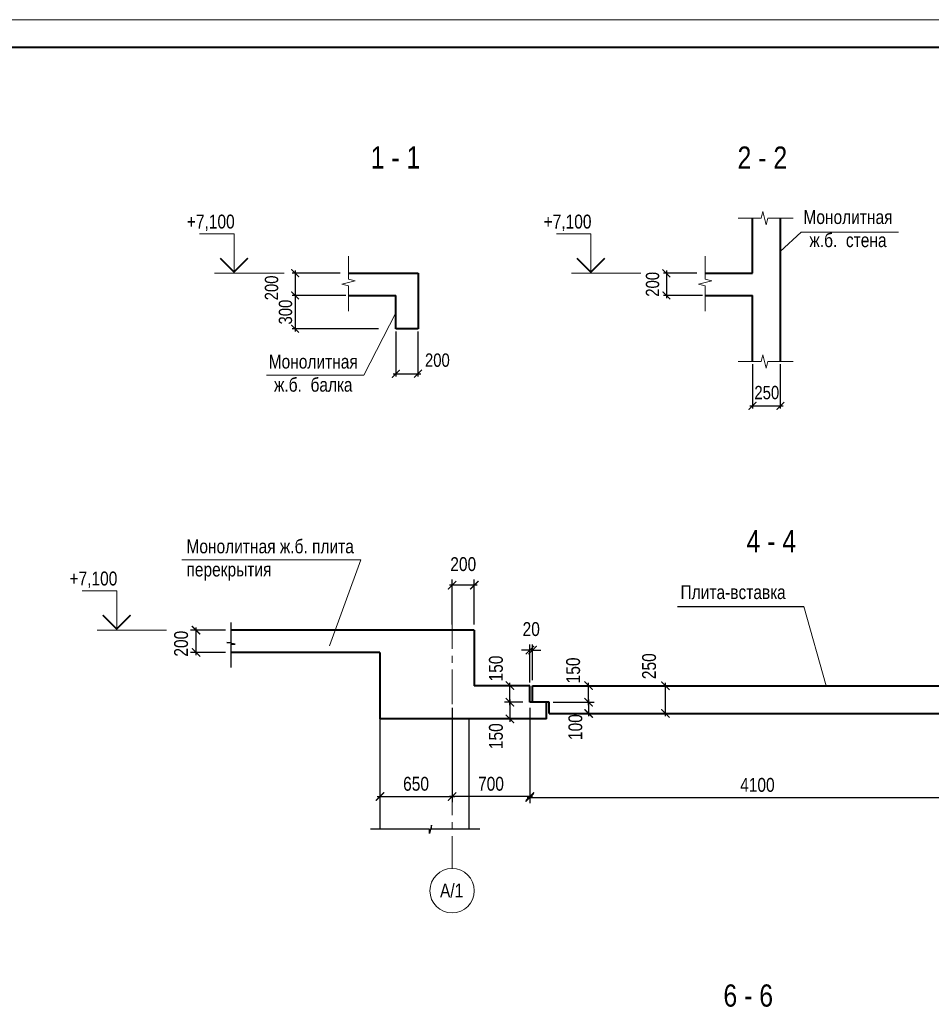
# Model space of a CAD drawing. Header units: inches. Extents: x -21855 to 99316, y -31809 to 52191.
# Tile 16 of 17: x 29780 to 62628, y 16711 to 52191. Entities that reach past the tile are written whole.
import ezdxf
from ezdxf.enums import TextEntityAlignment as Align

# ---------------------------------------------------------------- set-up
doc = ezdxf.new("R2010")
doc.units = ezdxf.units.IN
doc.header["$LTSCALE"] = 1000
doc.header["$MEASUREMENT"] = 0
doc.linetypes.add('CENTER', pattern=[2, 1.25, -0.25, 0.25, -0.25])
for name, color, linetype, lineweight in [('СК-050-П(литы перекрытия)', 12, 'Continuous', 40), ('СК-100-О(си)', 7, 'CENTER', 15), ('СК-110-О-РАЗМЕРЫ', 7, 'Continuous', 15), ('СК-200-Р(амка)', 7, 'Continuous', 40), ('СК-210-Р-РАМКА ЛИНИИ ТОНКИЕ', 7, 'Continuous', 15), ('СК-220-Р-РАМКА ТЕКСТ', 7, 'Continuous', 15), ('СК-300-Р(азмеры)', 7, 'Continuous', 20), ('СК-400-Т(екст)', 7, 'Continuous', 20), ('СК-600-Ш(триховка)', 250, 'Continuous', 13)]:
    doc.layers.add(name, color=color, linetype=linetype, lineweight=lineweight)
doc.styles.add('RUSS', font='arial.ttf', dxfattribs={"width": 0.8})
doc.dimstyles.new('50', dxfattribs={"dimtxt": 480, "dimasz": 280, "dimexe": 100, "dimexo": 100, "dimgap": 100, "dimtad": 1, "dimdec": 0, "dimlfac": 0.25, "dimzin": 0, "dimdsep": 46, "dimtxsty": 'RUSS', "dimblk": 'ARCHTICK', "dimcen": 0.09, "dimdle": 100, "dimclrd": 7, "dimclre": 7, "dimclrt": 7, "dimadec": 0, "dimazin": 0, "dimtfac": 1, "dimtdec": 0, "dimtmove": 2, "dimatfit": 3, "dimldrblk": 'ARCHTICK', "dimfxl": 1, "dimtolj": 1, "dimtzin": 0, "dimarcsym": 0})

# ---------------------------------------------------------------- blocks, each defined once
blk = doc.blocks.new('_ArchTick')
at = {"color": 0, "linetype": 'ByBlock', "const_width": 0.15}
blk.add_lwpolyline([(-0.5, -0.5), (0.5, 0.5)], dxfattribs=at)
blk = doc.blocks.new('*D13')
at = {"layer": 'Defpoints', "color": 0, "transparency": 16777216}
for p in [(41429, 43055), (39704, 42255), (41626, 42255)]:
    blk.add_point(p, dxfattribs=at)
at = {"layer": 'СК-110-О-РАЗМЕРЫ', "color": 7, "lineweight": -2, "transparency": 16777216}
for p, q in [((41329, 43055), (39604, 43055)), ((39704, 43155), (39704, 42155)), ((41526, 42255), (39604, 42255))]:
    blk.add_line(p, q, dxfattribs=at)
at = {"layer": 'СК-110-О-РАЗМЕРЫ', "color": 7, "lineweight": -2, "transparency": 16777216, "xscale": 280, "yscale": 280, "zscale": 280}
for p, rotation in [((39704, 43055), 90), ((39704, 42255), 270)]:
    blk.add_blockref('_ArchTick', p, dxfattribs=dict(at, rotation=rotation))
at = {"layer": 'СК-110-О-РАЗМЕРЫ', "color": 7, "transparency": 16777216, "insert": (38856, 42525), "char_height": 480, "attachment_point": 5, "rotation": 90, "style": 'RUSS'}
blk.add_mtext('\\A1;200', dxfattribs=at)
blk = doc.blocks.new('*D14')
at = {"layer": 'Defpoints', "color": 0, "transparency": 16777216}
for p in [(41626, 42255), (39704, 41055), (42806, 41055)]:
    blk.add_point(p, dxfattribs=at)
at = {"layer": 'СК-110-О-РАЗМЕРЫ', "color": 7, "lineweight": -2, "transparency": 16777216}
for p, q in [((41526, 42255), (39604, 42255)), ((39704, 42355), (39704, 40955)), ((42706, 41055), (39604, 41055))]:
    blk.add_line(p, q, dxfattribs=at)
at = {"layer": 'СК-110-О-РАЗМЕРЫ', "color": 7, "lineweight": -2, "transparency": 16777216, "xscale": 280, "yscale": 280, "zscale": 280}
for p, rotation in [((39704, 42255), 90), ((39704, 41055), 270)]:
    blk.add_blockref('_ArchTick', p, dxfattribs=dict(at, rotation=rotation))
at = {"layer": 'СК-110-О-РАЗМЕРЫ', "color": 7, "transparency": 16777216, "insert": (39359, 41655), "char_height": 480, "attachment_point": 5, "rotation": 90, "style": 'RUSS'}
blk.add_mtext('\\A1;300', dxfattribs=at)
blk = doc.blocks.new('*D15')
at = {"layer": 'Defpoints', "color": 0, "transparency": 16777216}
for p in [(43332, 41055), (44132, 41055), (44132, 39433)]:
    blk.add_point(p, dxfattribs=at)
at = {"layer": 'СК-110-О-РАЗМЕРЫ', "color": 7, "lineweight": -2, "transparency": 16777216}
for p, q in [((43332, 40955), (43332, 39333)), ((44132, 40955), (44132, 39333)), ((43232, 39433), (44232, 39433))]:
    blk.add_line(p, q, dxfattribs=at)
at = {"layer": 'СК-110-О-РАЗМЕРЫ', "color": 7, "lineweight": -2, "transparency": 16777216, "xscale": 280, "yscale": 280, "zscale": 280, "rotation": 180}
blk.add_blockref('_ArchTick', (43332, 39433), dxfattribs=at)
at = {"layer": 'СК-110-О-РАЗМЕРЫ', "color": 7, "lineweight": -2, "transparency": 16777216, "xscale": 280, "yscale": 280, "zscale": 280}
blk.add_blockref('_ArchTick', (44132, 39433), dxfattribs=at)
at = {"layer": 'СК-110-О-РАЗМЕРЫ', "color": 7, "transparency": 16777216, "insert": (44830, 39921), "char_height": 480, "attachment_point": 5, "style": 'RUSS'}
blk.add_mtext('\\A1;200', dxfattribs=at)
blk = doc.blocks.new('*D16')
at = {"layer": 'Defpoints', "color": 0, "transparency": 16777216}
for p in [(54285, 43055), (53081, 42255), (54481, 42255)]:
    blk.add_point(p, dxfattribs=at)
at = {"layer": 'СК-110-О-РАЗМЕРЫ', "color": 7, "lineweight": -2, "transparency": 16777216}
for p, q in [((54185, 43055), (52981, 43055)), ((53081, 43155), (53081, 42155)), ((54381, 42255), (52981, 42255))]:
    blk.add_line(p, q, dxfattribs=at)
at = {"layer": 'СК-110-О-РАЗМЕРЫ', "color": 7, "lineweight": -2, "transparency": 16777216, "xscale": 280, "yscale": 280, "zscale": 280}
for p, rotation in [((53081, 43055), 90), ((53081, 42255), 270)]:
    blk.add_blockref('_ArchTick', p, dxfattribs=dict(at, rotation=rotation))
at = {"layer": 'СК-110-О-РАЗМЕРЫ', "color": 7, "transparency": 16777216, "insert": (52585, 42655), "char_height": 480, "attachment_point": 5, "rotation": 90, "style": 'RUSS'}
blk.add_mtext('\\A1;200', dxfattribs=at)
blk = doc.blocks.new('*D22')
at = {"layer": 'Defpoints', "color": 0, "transparency": 16777216}
for p in [(48162, 29474), (48162, 28113, 0), (48262, 28193, 0)]:
    blk.add_point(p, dxfattribs=at)
at = {"layer": 'СК-300-Р(азмеры)', "color": 7, "lineweight": -2, "transparency": 16777216}
for p, q in [((48162, 29474), (47862, 29474)), ((48162, 28313), (48162, 29674)), ((48262, 29474), (48162, 29474)), ((48262, 28393), (48262, 29674)), ((48262, 29474), (48562, 29474))]:
    blk.add_line(p, q, dxfattribs=at)
at = {"layer": 'СК-300-Р(азмеры)', "color": 7, "lineweight": -2, "transparency": 16777216, "xscale": 300, "yscale": 300, "zscale": 300}
blk.add_blockref('_ArchTick', (48162, 29474), dxfattribs=at)
at = {"layer": 'СК-300-Р(азмеры)', "color": 7, "lineweight": -2, "transparency": 16777216, "xscale": 300, "yscale": 300, "zscale": 300, "rotation": 180}
blk.add_blockref('_ArchTick', (48262, 29474), dxfattribs=at)
at = {"layer": 'СК-300-Р(азмеры)', "color": 7, "transparency": 16777216, "insert": (48212, 30229), "char_height": 500, "attachment_point": 5, "style": 'RUSS'}
blk.add_mtext('\\A1;20', dxfattribs=at)
blk = doc.blocks.new('*D30')
at = {"layer": 'Defpoints', "color": 0, "transparency": 16777216}
for p in [(45362, 27593, 0), (48162, 27593), (45362, 24200)]:
    blk.add_point(p, dxfattribs=at)
at = {"layer": 'СК-300-Р(азмеры)', "color": 7, "lineweight": -2, "transparency": 16777216}
for p, q in [((45362, 27393), (45362, 24000)), ((48162, 27393), (48162, 24000)), ((48262, 24200), (45262, 24200))]:
    blk.add_line(p, q, dxfattribs=at)
at = {"layer": 'СК-300-Р(азмеры)', "color": 7, "lineweight": -2, "transparency": 16777216, "xscale": 300, "yscale": 300, "zscale": 300, "rotation": 180}
blk.add_blockref('_ArchTick', (45362, 24200), dxfattribs=at)
at = {"layer": 'СК-300-Р(азмеры)', "color": 7, "lineweight": -2, "transparency": 16777216, "xscale": 300, "yscale": 300, "zscale": 300}
blk.add_blockref('_ArchTick', (48162, 24200), dxfattribs=at)
at = {"layer": 'СК-300-Р(азмеры)', "color": 7, "transparency": 16777216, "insert": (46762, 24655), "char_height": 500, "attachment_point": 5, "style": 'RUSS'}
blk.add_mtext('\\A1;700', dxfattribs=at)
blk = doc.blocks.new('*D23')
at = {"layer": 'Defpoints', "color": 0, "transparency": 16777216}
for p in [(49427, 28193, 0), (50279, 28193), (48807, 27593, 0)]:
    blk.add_point(p, dxfattribs=at)
at = {"layer": 'СК-300-Р(азмеры)', "color": 7, "lineweight": -2, "transparency": 16777216}
for p, q in [((49627, 28193), (50479, 28193)), ((50279, 27493), (50279, 28293)), ((49007, 27593), (50479, 27593))]:
    blk.add_line(p, q, dxfattribs=at)
at = {"layer": 'СК-300-Р(азмеры)', "color": 7, "lineweight": -2, "transparency": 16777216, "xscale": 300, "yscale": 300, "zscale": 300}
for p, rotation in [((50279, 28193), 90), ((50279, 27593), 270)]:
    blk.add_blockref('_ArchTick', p, dxfattribs=dict(at, rotation=rotation))
at = {"layer": 'СК-300-Р(азмеры)', "color": 7, "transparency": 16777216, "insert": (49725, 28742), "char_height": 500, "attachment_point": 5, "rotation": 90, "style": 'RUSS'}
blk.add_mtext('\\A1;150', dxfattribs=at)
blk = doc.blocks.new('*D24')
at = {"layer": 'Defpoints', "color": 0, "transparency": 16777216}
for p in [(50279, 27593), (50279, 27193), (51964, 27193, 0)]:
    blk.add_point(p, dxfattribs=at)
at = {"layer": 'СК-300-Р(азмеры)', "color": 7, "lineweight": -2, "transparency": 16777216}
for p, q in [((50279, 27693), (50279, 27093)), ((51764, 27193), (50079, 27193))]:
    blk.add_line(p, q, dxfattribs=at)
at = {"layer": 'СК-300-Р(азмеры)', "color": 7, "lineweight": -2, "transparency": 16777216, "xscale": 300, "yscale": 300, "zscale": 300}
for p, rotation in [((50279, 27593), 90), ((50279, 27193), 270)]:
    blk.add_blockref('_ArchTick', p, dxfattribs=dict(at, rotation=rotation))
at = {"layer": 'СК-300-Р(азмеры)', "color": 7, "transparency": 16777216, "insert": (49805, 26700), "char_height": 500, "attachment_point": 5, "rotation": 90, "style": 'RUSS'}
blk.add_mtext('\\A1;100', dxfattribs=at)
blk = doc.blocks.new('*D25')
at = {"layer": 'Defpoints', "color": 0, "transparency": 16777216}
for p in [(52195, 28193, 0), (53047, 28193), (50271, 27193)]:
    blk.add_point(p, dxfattribs=at)
at = {"layer": 'СК-300-Р(азмеры)', "color": 7, "lineweight": -2, "transparency": 16777216}
for p, q in [((52395, 28193), (53247, 28193)), ((53047, 27093), (53047, 28293)), ((50471, 27193), (53247, 27193))]:
    blk.add_line(p, q, dxfattribs=at)
at = {"layer": 'СК-300-Р(азмеры)', "color": 7, "lineweight": -2, "transparency": 16777216, "xscale": 300, "yscale": 300, "zscale": 300}
for p, rotation in [((53047, 28193), 90), ((53047, 27193), 270)]:
    blk.add_blockref('_ArchTick', p, dxfattribs=dict(at, rotation=rotation))
at = {"layer": 'СК-300-Р(азмеры)', "color": 7, "transparency": 16777216, "insert": (52461, 28895), "char_height": 500, "attachment_point": 5, "rotation": 90, "style": 'RUSS'}
blk.add_mtext('\\A1;250', dxfattribs=at)
blk = doc.blocks.new('*D28')
at = {"layer": 'Defpoints', "color": 0, "transparency": 16777216}
for p in [(48109, 27593), (47445, 26993), (47969, 26993, 0)]:
    blk.add_point(p, dxfattribs=at)
at = {"layer": 'СК-300-Р(азмеры)', "color": 7, "lineweight": -2, "transparency": 16777216}
for p, q in [((47445, 27693), (47445, 26893)), ((47909, 27593), (47245, 27593)), ((47769, 26993), (47245, 26993))]:
    blk.add_line(p, q, dxfattribs=at)
at = {"layer": 'СК-300-Р(азмеры)', "color": 7, "lineweight": -2, "transparency": 16777216, "xscale": 300, "yscale": 300, "zscale": 300}
for p, rotation in [((47445, 27593), 90), ((47445, 26993), 270)]:
    blk.add_blockref('_ArchTick', p, dxfattribs=dict(at, rotation=rotation))
at = {"layer": 'СК-300-Р(азмеры)', "color": 7, "transparency": 16777216, "insert": (46942, 26373), "char_height": 500, "attachment_point": 5, "rotation": 90, "style": 'RUSS'}
blk.add_mtext('\\A1;150', dxfattribs=at)
blk = doc.blocks.new('*D29')
at = {"layer": 'Defpoints', "color": 0, "transparency": 16777216}
for p in [(64562, 26636), (48162, 25079), (64562, 24160)]:
    blk.add_point(p, dxfattribs=at)
at = {"layer": 'СК-300-Р(азмеры)', "color": 7, "lineweight": -2, "transparency": 16777216}
for p, q in [((64562, 26436), (64562, 23960)), ((48162, 24879), (48162, 23960)), ((48062, 24160), (64662, 24160))]:
    blk.add_line(p, q, dxfattribs=at)
at = {"layer": 'СК-300-Р(азмеры)', "color": 7, "lineweight": -2, "transparency": 16777216, "xscale": 300, "yscale": 300, "zscale": 300, "rotation": 180}
blk.add_blockref('_ArchTick', (48162, 24160), dxfattribs=at)
at = {"layer": 'СК-300-Р(азмеры)', "color": 7, "lineweight": -2, "transparency": 16777216, "xscale": 300, "yscale": 300, "zscale": 300}
blk.add_blockref('_ArchTick', (64562, 24160), dxfattribs=at)
at = {"layer": 'СК-300-Р(азмеры)', "color": 7, "transparency": 16777216, "insert": (56362, 24615), "char_height": 500, "attachment_point": 5, "style": 'RUSS'}
blk.add_mtext('\\A1;4100', dxfattribs=at)
blk = doc.blocks.new('*U33')
at = {"layer": 'СК-400-Т(екст)', "color": 0}
for p, q in [((0, 0), (0, 7.11)), ((0, 7.11), (6.2, 7.11)), ((-9, 0), (3.5, 0))]:
    blk.add_line(p, q, dxfattribs=at)
at = {"layer": 'СК-400-Т(екст)', "color": 0, "const_width": 0.3}
blk.add_lwpolyline([(-2.5, 2.71), (0, 0.21), (2.5, 2.71)], dxfattribs=at)
at = {"layer": 'СК-400-Т(екст)', "color": 0, "width": 0.8}
for tag, p in [('ОТМЕТКА1', (8.51, 8.06)), ('КОММЕНТАРИЙ', (8.59, 4.27))]:
    blk.add_attdef(tag, p, '', height=2.5, dxfattribs=at)
blk = doc.blocks.new('*D57')
at = {"layer": 'Defpoints', "color": 0, "transparency": 16777216}
for p in [(56188, 39876), (57188, 39876), (57188, 38275)]:
    blk.add_point(p, dxfattribs=at)
at = {"layer": 'СК-110-О-РАЗМЕРЫ', "color": 7, "lineweight": -2, "transparency": 16777216}
for p, q in [((56188, 39776), (56188, 38175)), ((57188, 39776), (57188, 38175)), ((56088, 38275), (57288, 38275))]:
    blk.add_line(p, q, dxfattribs=at)
at = {"layer": 'СК-110-О-РАЗМЕРЫ', "color": 7, "lineweight": -2, "transparency": 16777216, "xscale": 280, "yscale": 280, "zscale": 280, "rotation": 180}
blk.add_blockref('_ArchTick', (56188, 38275), dxfattribs=at)
at = {"layer": 'СК-110-О-РАЗМЕРЫ', "color": 7, "lineweight": -2, "transparency": 16777216, "xscale": 280, "yscale": 280, "zscale": 280}
blk.add_blockref('_ArchTick', (57188, 38275), dxfattribs=at)
at = {"layer": 'СК-110-О-РАЗМЕРЫ', "color": 7, "transparency": 16777216, "insert": (56700, 38752), "char_height": 480, "attachment_point": 5, "style": 'RUSS'}
blk.add_mtext('\\A1;250', dxfattribs=at)
blk = doc.blocks.new('*D58')
at = {"layer": 'Defpoints', "color": 0, "transparency": 16777216}
for p in [(37397, 30193, 0), (36132, 29393), (37397, 29393, 0)]:
    blk.add_point(p, dxfattribs=at)
at = {"layer": 'СК-300-Р(азмеры)', "color": 7, "lineweight": -2, "transparency": 16777216}
for p, q in [((37197, 30193), (35932, 30193)), ((36132, 30293), (36132, 29293)), ((37197, 29393), (35932, 29393))]:
    blk.add_line(p, q, dxfattribs=at)
at = {"layer": 'СК-300-Р(азмеры)', "color": 7, "lineweight": -2, "transparency": 16777216, "xscale": 300, "yscale": 300, "zscale": 300}
for p, rotation in [((36132, 30193), 90), ((36132, 29393), 270)]:
    blk.add_blockref('_ArchTick', p, dxfattribs=dict(at, rotation=rotation))
at = {"layer": 'СК-300-Р(азмеры)', "color": 7, "transparency": 16777216, "insert": (35598, 29705), "char_height": 500, "attachment_point": 5, "rotation": 90, "style": 'RUSS'}
blk.add_mtext('\\A1;200', dxfattribs=at)
blk = doc.blocks.new('*D59')
at = {"layer": 'Defpoints', "color": 0, "transparency": 16777216}
for p in [(47445, 28193), (47969, 28193, 0), (48109, 27593)]:
    blk.add_point(p, dxfattribs=at)
at = {"layer": 'СК-300-Р(азмеры)', "color": 7, "lineweight": -2, "transparency": 16777216}
for p, q in [((47769, 28193), (47245, 28193)), ((47445, 27493), (47445, 28293)), ((47909, 27593), (47245, 27593))]:
    blk.add_line(p, q, dxfattribs=at)
at = {"layer": 'СК-300-Р(азмеры)', "color": 7, "lineweight": -2, "transparency": 16777216, "xscale": 300, "yscale": 300, "zscale": 300}
for p, rotation in [((47445, 28193), 90), ((47445, 27593), 270)]:
    blk.add_blockref('_ArchTick', p, dxfattribs=dict(at, rotation=rotation))
at = {"layer": 'СК-300-Р(азмеры)', "color": 7, "transparency": 16777216, "insert": (46942, 28812), "char_height": 500, "attachment_point": 5, "rotation": 90, "style": 'RUSS'}
blk.add_mtext('\\A1;150', dxfattribs=at)
blk = doc.blocks.new('*D60')
at = {"layer": 'Defpoints', "color": 0, "transparency": 16777216}
for p in [(42762, 24941, 0), (45362, 24941, 0), (45362, 24200)]:
    blk.add_point(p, dxfattribs=at)
at = {"layer": 'СК-300-Р(азмеры)', "color": 7, "lineweight": -2, "transparency": 16777216}
for p, q in [((42762, 24741), (42762, 24000)), ((45362, 24741), (45362, 24000)), ((42662, 24200), (45462, 24200))]:
    blk.add_line(p, q, dxfattribs=at)
at = {"layer": 'СК-300-Р(азмеры)', "color": 7, "lineweight": -2, "transparency": 16777216, "xscale": 300, "yscale": 300, "zscale": 300, "rotation": 180}
blk.add_blockref('_ArchTick', (42762, 24200), dxfattribs=at)
at = {"layer": 'СК-300-Р(азмеры)', "color": 7, "lineweight": -2, "transparency": 16777216, "xscale": 300, "yscale": 300, "zscale": 300}
blk.add_blockref('_ArchTick', (45362, 24200), dxfattribs=at)
at = {"layer": 'СК-300-Р(азмеры)', "color": 7, "transparency": 16777216, "insert": (44062, 24655), "char_height": 500, "attachment_point": 5, "style": 'RUSS'}
blk.add_mtext('\\A1;650', dxfattribs=at)
blk = doc.blocks.new('*D61')
at = {"layer": 'Defpoints', "color": 0, "transparency": 16777216}
for p in [(45362, 31815), (45362, 30193, 0), (46162, 30193, 0)]:
    blk.add_point(p, dxfattribs=at)
at = {"layer": 'СК-300-Р(азмеры)', "color": 7, "lineweight": -2, "transparency": 16777216}
for p, q in [((45362, 30393), (45362, 32015)), ((46162, 30393), (46162, 32015)), ((46262, 31815), (45262, 31815))]:
    blk.add_line(p, q, dxfattribs=at)
at = {"layer": 'СК-300-Р(азмеры)', "color": 7, "lineweight": -2, "transparency": 16777216, "xscale": 300, "yscale": 300, "zscale": 300, "rotation": 180}
blk.add_blockref('_ArchTick', (45362, 31815), dxfattribs=at)
at = {"layer": 'СК-300-Р(азмеры)', "color": 7, "lineweight": -2, "transparency": 16777216, "xscale": 300, "yscale": 300, "zscale": 300}
blk.add_blockref('_ArchTick', (46162, 31815), dxfattribs=at)
at = {"layer": 'СК-300-Р(азмеры)', "color": 7, "transparency": 16777216, "insert": (45762, 32570), "char_height": 500, "attachment_point": 5, "style": 'RUSS'}
blk.add_mtext('\\A1;200', dxfattribs=at)

msp = doc.modelspace()

# ---------------------------------------------------------------- linework, layer by layer
msp.add_line((53484.3, 31044.3), (58030.9, 31044.3))
at = {"elevation": 0}
for points in [[(37396.9, 28842.5), (37396.9, 29682.8), (37542.5, 29682.8), (37245, 29752.4), (37396.9, 29752.4), (37396.9, 30469.4)], [(46363, 23019.8), (44619.2, 23019.8), (44619.2, 23165.4), (44549.6, 22867.9), (44549.6, 23019.8), (42423.7, 23019.8)]]:
    msp.add_lwpolyline(points, dxfattribs=at)
at = {"layer": 'СК-050-П(литы перекрытия)'}
for p, q in [((56188.1, 43055.1), (56188.1, 45041.8)), ((57188.1, 45041.8), (57188.1, 39876.3)), ((41625.6, 43055.1), (44132.4, 43055.1)), ((44132.4, 43055.1), (44132.4, 41055.1)), ((54481.4, 43055.1), (56188.1, 43055.1)), ((41625.6, 42255.1), (43332.4, 42255.1)), ((43332.4, 41055.1), (43332.4, 42255.1)), ((54481.4, 42255.1), (56188.1, 42255.1)), ((56188.1, 39876.3), (56188.1, 42255.1)), ((44132.4, 41055.1), (43332.4, 41055.1)), ((46161.7, 30192.8, 0), (37396.9, 30192.8, 0)), ((46161.7, 30192.8, 0), (46161.7, 28192.8, 0)), ((42761.7, 29392.8, 0), (37396.9, 29392.8, 0)), ((42761.7, 29392.8, 0), (42761.7, 26992.8, 0)), ((48161.7, 28192.8, 0), (46161.7, 28192.8, 0)), ((48161.7, 27592.8), (48161.7, 28192.8, 0)), ((48261.7, 27592.8, 0), (48261.7, 28192.8)), ((48261.7, 28192.8, 0), (64481.6, 28192.8, 0)), ((48861.7, 27592.8, 0), (48161.7, 27592.8)), ((48761.7, 26992.8, 0), (48761.7, 27592.8, 0)), ((48861.7, 27192.8, 0), (48861.7, 27592.8, 0)), ((48161.7, 26992.8, 0), (42761.7, 26992.8, 0)), ((48761.7, 26992.8, 0), (48161.7, 26992.8, 0)), ((48861.7, 27192.8, 0), (63861.6, 27192.8, 0))]:
    msp.add_line(p, q, dxfattribs=at)
at = {"layer": 'СК-050-П(литы перекрытия)', "lineweight": 25}
for p, q in [((42761.7, 26992.8, 0), (42761.7, 23019.8, 0)), ((45961.7, 26992.8, 0), (45961.7, 23019.8, 0))]:
    msp.add_line(p, q, dxfattribs=at)
at = {"layer": 'СК-100-О(си)'}
msp.add_line((45361.7, 30771.7, 0), (45361.7, 21604.2, 0), dxfattribs=at)
at = {"layer": 'СК-100-О(си)', "linetype": 'Continuous'}
msp.add_circle((45361.7, 20804.2, 0), 800, dxfattribs=at)
at = {"layer": 'СК-200-Р(амка)'}
msp.add_line((95945.5, 51191), (-17854.5, 51191), dxfattribs=at)
at = {"layer": 'СК-210-Р-РАМКА ЛИНИИ ТОНКИЕ'}
msp.add_line((-21854.5, 52191), (96945.5, 52191), dxfattribs=at)
at = {"layer": 'СК-220-Р-РАМКА ТЕКСТ'}
for p, q in [((57942, 44530.3), (57188.1, 43842.3)), ((57942, 44530.3), (61446.2, 44530.3)), ((43332.4, 41631.7), (42177.2, 39384.6)), ((38672.9, 39384.6), (42177.2, 39384.6))]:
    msp.add_line(p, q, dxfattribs=at)
at = {"layer": 'СК-400-Т(екст)', "color": 7}
for p, q in [((35625.4, 32722.3), (42069.8, 32722.3)), ((42069.8, 32722.3), (40944.7, 29633.1)), ((58030.9, 31044.3), (58840.4, 28192.8))]:
    msp.add_line(p, q, dxfattribs=at)
at = {"layer": 'СК-600-Ш(триховка)', "linetype": 'ByBlock'}
for points in [[(55669, 45041.8), (56501.9, 45041.8), (56561.9, 45281.8), (56681.9, 44801.8), (56741.9, 45041.8), (57652, 45041.8)], [(41625.6, 43671.2), (41625.6, 42838.3), (41865.6, 42778.3), (41385.6, 42658.3), (41625.6, 42598.3), (41625.6, 41688.3)], [(54481.4, 43671.2), (54481.4, 42838.3), (54721.4, 42778.3), (54241.4, 42658.3), (54481.4, 42598.3), (54481.4, 41688.3)], [(55669, 39876.3), (56501.9, 39876.3), (56561.9, 40116.3), (56681.9, 39636.3), (56741.9, 39876.3), (57652, 39876.3)]]:
    msp.add_lwpolyline(points, dxfattribs=at)

# ---------------------------------------------------------------- block references
at = {"layer": 'СК-400-Т(екст)', "ltscale": 0.5}
ref = msp.add_blockref('*U33', (37504.4, 43055.1), dxfattribs=dict(at, xscale=-200, yscale=200, zscale=200))
ref.add_attrib('ОТМЕТКА1', '+7,100', (35803.1, 44666.8), dxfattribs={"height": 500, "style": 'RUSS', "width": 0.8})
ref = msp.add_blockref('*U33', (50360.2, 43055.1), dxfattribs=dict(at, xscale=-200, yscale=200, zscale=200))
ref.add_attrib('ОТМЕТКА1', '+7,100', (48658.8, 44666.8), dxfattribs={"height": 500, "style": 'RUSS', "width": 0.8})
ref = msp.add_blockref('*U33', (33275.7, 30192.8, 0), dxfattribs=dict(at, xscale=-200, yscale=200, zscale=200))
ref.add_attrib('ОТМЕТКА1', '+7,100', (31574.3, 31804.5, 0), dxfattribs={"height": 500, "style": 'RUSS', "width": 0.8})

# ---------------------------------------------------------------- texts
at = {"layer": 'СК-220-Р-РАМКА ТЕКСТ', "style": 'RUSS', "width": 0.8}
msp.add_text('Плита-вставка', height=500, rotation=360, dxfattribs=at).set_placement((53592.3, 31313.2))
msp.add_text('А/1', height=500, rotation=360, dxfattribs=at).set_placement((45344.1, 20810.3), align=Align.MIDDLE_CENTER)
at = {"layer": 'СК-220-Р-РАМКА ТЕКСТ', "attachment_point": 5, "rotation": 360, "style": 'RUSS'}
for s, insert, char_height, width in [('1 - 1', (43320.9, 47227.8), 800, 62135.09), ('2 - 2', (56540.9, 47222), 800, 62135.09), ('Монолитная\\Pж.б.  стена', (59626.2, 44658.7), 500, 31067.545), ('Монолитная\\Pж.б.  балка', (40357.2, 39450.2), 500, 31067.545), ('4 - 4', (56862.9, 33399.3), 800, 62135.09), ('6 - 6', (56031.4, 17022), 800, 62135.09)]:
    msp.add_mtext(s, dxfattribs=dict(at, insert=insert, char_height=char_height, width=width))
at = {"layer": 'СК-220-Р-РАМКА ТЕКСТ', "insert": (35789, 33462.6), "char_height": 500, "attachment_point": 1, "rotation": 360, "style": 'RUSS'}
msp.add_mtext('Монолитная ж.б. плита ^Jперекрытия  ', dxfattribs=at)

# ---------------------------------------------------------------- dimensions: what is measured, and where the dimension line sits
at = {"layer": 'СК-110-О-РАЗМЕРЫ'}
dim = msp.add_linear_dim(base=(39704.4, 42255.1), p1=(41429.2, 43055.1), p2=(41625.6, 42255.1), angle=90, dimstyle='50', dxfattribs=at)
dim.commit()
dim.dimension.update_dxf_attribs({"geometry": '*D13', "text_midpoint": (38856.2, 42525.2), "dimtype": 160})
for base, p1, p2, picture, middle in [((53080.6, 42255.1), (54285, 43055.1), (54481.4, 42255.1), '*D16', (52585.5, 42655.1)), ((39704.4, 41055.1), (41625.6, 42255.1), (42805.8, 41055.1), '*D14', (39359.2, 41655.1))]:
    dim = msp.add_linear_dim(base=base, p1=p1, p2=p2, angle=90, dimstyle='50', dxfattribs=at)
    dim.commit()
    dim.dimension.update_dxf_attribs({"geometry": picture, "text_midpoint": middle})
for base, p1, p2, picture, middle in [((44132.4, 39432.5), (43332.4, 41055.1), (44132.4, 41055.1), '*D15', (44830, 39920.8)), ((57188.1, 38275.2), (56188.1, 39876.3), (57188.1, 39876.3), '*D57', (56700.2, 38751.7))]:
    dim = msp.add_linear_dim(base=base, p1=p1, p2=p2, dimstyle='50', dxfattribs=at)
    dim.commit()
    dim.dimension.update_dxf_attribs({"geometry": picture, "text_midpoint": middle, "dimtype": 160})
at = {"layer": 'СК-300-Р(азмеры)'}
for base, p1, p2, picture, middle in [((45361.7, 31815), (46161.7, 30192.8, 0), (45361.7, 30192.8, 0), '*D61', (45761.7, 32570.3)), ((45361.7, 24199.7), (48161.7, 27592.8), (45361.7, 27592.8, 0), '*D30', (46761.7, 24655)), ((64561.6, 24159.7), (48161.7, 25079.1), (64561.6, 26636.4), '*D29', (56361.7, 24615)), ((45361.7, 24199.7), (42761.7, 24940.7, 0), (45361.7, 24940.7, 0), '*D60', (44061.7, 24655))]:
    dim = msp.add_linear_dim(base=base, p1=p1, p2=p2, dimstyle='50', override={"dimtxt": 500, "dimasz": 300, "dimexe": 200, "dimexo": 200, "dimgap": 200}, dxfattribs=at)
    dim.commit()
    dim.dimension.update_dxf_attribs({"geometry": picture, "text_midpoint": middle})
dim = msp.add_linear_dim(base=(48161.7, 29473.5), p1=(48261.7, 28192.8, 0), p2=(48161.7, 28112.8, 0), text='20', dimstyle='50', override={"dimtxt": 500, "dimasz": 300, "dimexe": 200, "dimexo": 200, "dimgap": 200}, dxfattribs=at)
dim.commit()
dim.dimension.update_dxf_attribs({"geometry": '*D22', "text_midpoint": (48211.7, 30228.8)})
for base, p1, p2, angle, picture, middle in [((36131.6, 29392.8), (37396.9, 30192.8, 0), (37396.9, 29392.8, 0), 90, '*D58', (35597.8, 29704.9)), ((47444.7, 28192.8), (48108.8, 27592.8), (47969, 28192.8, 0), 90, '*D59', (46942.2, 28812.2)), ((53046.7, 28192.8), (50271.2, 27192.8), (52194.5, 28192.8, 0), 90, '*D25', (52461.4, 28894.7)), ((50279, 28192.8), (48806.7, 27592.8, 0), (49426.8, 28192.8, 0), 90, '*D23', (49724.8, 28741.8)), ((47444.7, 26992.8), (48108.8, 27592.8), (47969, 26992.8, 0), 270, '*D28', (46942.2, 26373.5)), ((50279, 27192.8), (50279, 27592.8), (51964.2, 27192.8, 0), 90, '*D24', (49804.9, 26700.2))]:
    dim = msp.add_linear_dim(base=base, p1=p1, p2=p2, angle=angle, dimstyle='50', override={"dimtxt": 500, "dimasz": 300, "dimexe": 200, "dimexo": 200, "dimgap": 200}, dxfattribs=at)
    dim.commit()
    dim.dimension.update_dxf_attribs({"geometry": picture, "text_midpoint": middle, "dimtype": 160})

doc.saveas('drawing.dxf')
